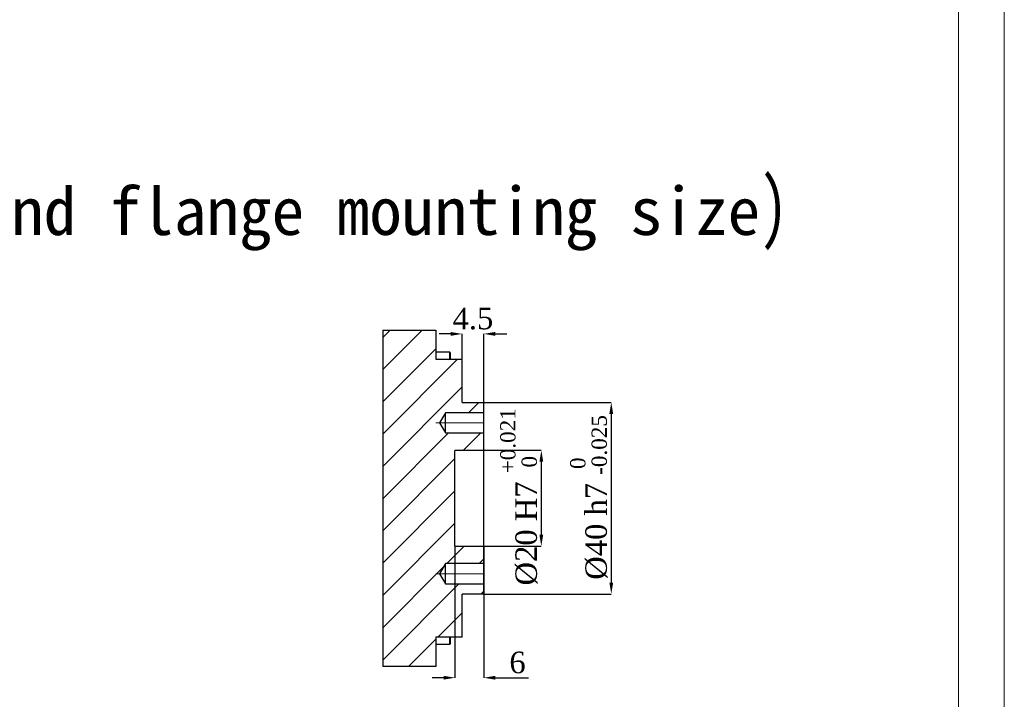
# Model space of a CAD drawing. Header units: millimetres. Extents: x 559 to 1365, y 424 to 1103.
# Tile 40 of 45: x 1160 to 1365, y 818 to 960. Entities that reach past the tile are written whole.
import ezdxf

# ---------------------------------------------------------------- set-up
doc = ezdxf.new("R2010")
doc.units = ezdxf.units.MM
doc.header["$PDSIZE"] = -1
doc.linetypes.add('CENTERX2', pattern=[20.32, 12.7, -2.54, 2.54, -2.54])
for name, color, linetype in [('2细线层', 4, 'Continuous'), ('5剖面线层', 3, 'Continuous'), ('D中心线OR符号线', 7, 'Continuous')]:
    doc.layers.add(name, color=color, linetype=linetype)
doc.layers.add('5', color=7, linetype='Continuous', lineweight=35)
doc.styles.add('PC_TEXTSTYLE', font='ISOCP.SHX', dxfattribs={"width": 0.707, "bigfont": 'GBCBIG.SHX'})
doc.styles.add('SLDTEXTSTYLE0', font='TXT', dxfattribs={"width": 0.7})
doc.styles.get("Standard").update_dxf_attribs({"font": 'times.ttf'})
doc.dimstyles.new('SLDDIMSTYLE3', dxfattribs={"dimtxt": 3.5, "dimasz": 2.4, "dimexe": 0, "dimexo": 0.0625, "dimgap": 0.875, "dimtad": 2, "dimlfac": 2, "dimrnd": 1e-09, "dimzin": 12, "dimdsep": 46, "dimtxsty": 'SLDTEXTSTYLE0', "dimsah": 1, "dimcen": 0.09, "dimadec": 0, "dimazin": 3, "dimtfac": 1, "dimtdec": 3, "dimtofl": 0, "dimtmove": 0, "dimatfit": 3, "dimfxl": 1, "dimfrac": 2, "dimtolj": 1, "dimtzin": 12, "dimarcsym": 0})

# ---------------------------------------------------------------- blocks, each defined once
blk = doc.blocks.new('*D195')
at = {"layer": '5', "color": 0, "linetype": 'ByBlock', "lineweight": -2}
for p, q in [((1256.73, 869.75), (1268.7, 869.75)), ((1268.7, 867.35), (1268.7, 852.15)), ((1256.73, 849.75), (1268.7, 849.75))]:
    blk.add_line(p, q, dxfattribs=at)
at = {"layer": '5', "color": 0}
for points in [[(1269.1, 867.35), (1268.3, 867.35), (1268.7, 869.75)], [(1268.3, 852.15), (1269.1, 852.15), (1268.7, 849.75)]]:
    blk.add_solid(points, dxfattribs=at)
at = {"layer": 'Defpoints', "color": 0}
for p in [(1256.67, 869.75), (1256.67, 849.75), (1268.7, 849.75)]:
    blk.add_point(p, dxfattribs=at)
at = {"layer": '5', "color": 0, "insert": (1260.11, 860.04), "char_height": 4.5, "attachment_point": 2, "rotation": 90}
blk.add_mtext('%%C20 H7 \\A2;{\\H0.71x;\\S+0.021^  0;}', dxfattribs=at)
blk = doc.blocks.new('*D196')
at = {"layer": '5', "color": 0, "lineweight": -2}
for p, q in [((1256.73, 879.75), (1283.31, 879.75)), ((1283.31, 877.35), (1283.31, 842.15)), ((1256.73, 839.75), (1283.31, 839.75))]:
    blk.add_line(p, q, dxfattribs=at)
at = {"layer": '5', "color": 0}
for points in [[(1283.71, 877.35), (1282.91, 877.35), (1283.31, 879.75)], [(1282.91, 842.15), (1283.71, 842.15), (1283.31, 839.75)]]:
    blk.add_solid(points, dxfattribs=at)
at = {"layer": 'Defpoints', "color": 0}
for p in [(1256.67, 879.75), (1256.67, 839.75), (1283.31, 839.75)]:
    blk.add_point(p, dxfattribs=at)
at = {"layer": '5', "color": 0, "insert": (1274.72, 859.92), "char_height": 4.5, "attachment_point": 2, "rotation": 90}
blk.add_mtext('\\C0;%%C40 h7 \\A2;{\\H0.71x;\\S 0^ -0.025;}', dxfattribs=at)
blk = doc.blocks.new('*D197')
at = {"layer": '5', "color": 0, "lineweight": -2}
for p, q in [((1249.77, 894.05), (1247.37, 894.05)), ((1252.17, 888.81), (1252.17, 894.05)), ((1256.67, 879.81), (1256.67, 894.05)), ((1259.07, 894.05), (1261.47, 894.05))]:
    blk.add_line(p, q, dxfattribs=at)
at = {"layer": '5', "color": 0}
for points in [[(1249.77, 893.65), (1249.77, 894.45), (1252.17, 894.05)], [(1259.07, 894.45), (1259.07, 893.65), (1256.67, 894.05)]]:
    blk.add_solid(points, dxfattribs=at)
at = {"layer": 'Defpoints', "color": 0}
for p in [(1256.67, 894.05), (1252.17, 888.75), (1256.67, 879.75)]:
    blk.add_point(p, dxfattribs=at)
at = {"layer": '5', "color": 0, "insert": (1254.42, 899.52), "char_height": 4.5, "attachment_point": 2}
blk.add_mtext('\\A1;4.5', dxfattribs=at)
blk = doc.blocks.new('*D198')
at = {"layer": '5', "color": 0, "lineweight": -2}
for p, q in [((1250.67, 849.68), (1250.67, 822.28)), ((1256.67, 849.68), (1256.67, 822.28)), ((1248.27, 822.28), (1245.87, 822.28)), ((1259.07, 822.28), (1266, 822.28))]:
    blk.add_line(p, q, dxfattribs=at)
at = {"layer": '5', "color": 0}
for points in [[(1248.27, 821.88), (1248.27, 822.68), (1250.67, 822.28)], [(1259.07, 822.68), (1259.07, 821.88), (1256.67, 822.28)]]:
    blk.add_solid(points, dxfattribs=at)
at = {"layer": 'Defpoints', "color": 0}
for p in [(1250.67, 849.75), (1256.67, 849.75), (1256.67, 822.28)]:
    blk.add_point(p, dxfattribs=at)
at = {"layer": '5', "color": 0, "insert": (1263.73, 827.73), "char_height": 4.5, "attachment_point": 2}
blk.add_mtext('\\A1;6', dxfattribs=at)

msp = doc.modelspace()

# ---------------------------------------------------------------- hatches: boundary and pattern name
at = {"layer": '5剖面线层', "linetype": 'ByBlock'}
h = msp.add_hatch(dxfattribs=at)
h.set_pattern_fill('ANSI31', color=0, scale=1.5)
h.set_pattern_definition([(45, (8.6246, -10.336), (-3.367596, 3.367596), [])])
h.paths.add_polyline_path([(1235.571721, 894.846473), (1235.571721, 824.646473), (1246.669526, 824.646473), (1246.669526, 830.746473), (1252.169526, 830.746473), (1252.169526, 839.746473), (1256.669526, 839.746473), (1256.669526, 841.896473), (1248.669526, 841.896473), (1247.407719, 843.996473), (1248.669526, 846.096473), (1256.669526, 846.096473), (1256.669526, 849.746473), (1250.669526, 849.746473), (1250.669526, 869.746473), (1256.669526, 869.746473), (1256.669526, 873.396473), (1248.669526, 873.396473), (1247.407719, 875.496473), (1248.669526, 877.596473), (1256.669526, 877.596473), (1256.669526, 879.746473), (1252.169526, 879.746473), (1252.169526, 888.746473), (1246.669526, 888.746473), (1246.669526, 894.846473)])

# ---------------------------------------------------------------- linework, layer by layer
at = {"color": 7, "linetype": 'Continuous', "lineweight": 25}
for p, q in [((1235.571721, 894.846473), (1246.669526, 894.846473)), ((1246.669526, 894.846473), (1246.669526, 888.746473)), ((1249.569526, 890.209286), (1246.669526, 890.209286)), ((1246.669526, 888.746473), (1252.169526, 888.746473)), ((1249.669526, 890.109286), (1249.669526, 888.746473)), ((1252.169526, 879.746473), (1252.169526, 888.746473)), ((1252.169526, 879.746473), (1256.669526, 879.746473)), ((1256.669526, 877.596473), (1256.669526, 879.746473)), ((1248.669526, 877.596473), (1247.407719, 875.496473)), ((1256.669526, 877.596473), (1248.669526, 877.596473)), ((1248.669526, 873.396473), (1248.669526, 877.596473)), ((1256.669526, 873.396473), (1256.669526, 877.596473)), ((1247.407719, 875.496473), (1248.669526, 873.396473)), ((1248.669526, 873.396473), (1256.669526, 873.396473)), ((1256.669526, 869.746473), (1256.669526, 873.396473)), ((1256.669526, 869.746473), (1250.669526, 869.746473)), ((1250.669526, 849.746473), (1250.669526, 869.746473)), ((1256.669526, 849.746473), (1256.669526, 869.746473)), ((1250.669526, 849.746473), (1256.669526, 849.746473)), ((1256.669526, 846.096473), (1256.669526, 849.746473)), ((1248.669526, 846.096473), (1247.407719, 843.996473)), ((1248.669526, 841.896473), (1248.669526, 846.096473)), ((1256.669526, 846.096473), (1248.669526, 846.096473)), ((1256.669526, 841.896473), (1256.669526, 846.096473)), ((1247.407719, 843.996473), (1248.669526, 841.896473)), ((1248.669526, 841.896473), (1256.669526, 841.896473)), ((1256.669526, 839.746473), (1256.669526, 841.896473)), ((1256.669526, 839.746473), (1252.169526, 839.746473)), ((1252.169526, 830.746473), (1252.169526, 839.746473)), ((1252.169526, 830.746473), (1246.669526, 830.746473)), ((1246.669526, 830.746473), (1246.669526, 824.646473)), ((1246.669526, 829.28366), (1249.569526, 829.28366)), ((1249.669526, 830.746473), (1249.669526, 829.38366)), ((1246.669526, 824.646473), (1235.571721, 824.646473))]:
    msp.add_line(p, q, dxfattribs=at)
msp.add_line((1235.571721, 894.846473), (1235.571721, 824.646473))
at = {"color": 8, "linetype": 'Continuous', "lineweight": 25}
for p, q in [((1249.569526, 888.746473), (1249.569526, 890.209286)), ((1249.569526, 829.28366), (1249.569526, 830.746473))]:
    msp.add_line(p, q, dxfattribs=at)
at = {"color": 7, "linetype": 'Continuous', "lineweight": 25}
for centre, start, end in [((1249.569526, 890.109286), 0, 90), ((1249.569526, 829.38366), 270, 0)]:
    msp.add_arc(centre, 0.1, start, end, dxfattribs=at)
at = {"layer": '5', "lineweight": 5}
for p, q in [((1365.390779, 531.591318), (1365.390779, 1101.829518)), ((1355.790809, 541.191287), (1355.790809, 1092.229548))]:
    msp.add_line(p, q, dxfattribs=at)
at = {"layer": 'D中心线OR符号线', "linetype": 'CENTERX2', "lineweight": 18}
for p, q in [((1246.669526, 875.496473), (1256.669526, 875.496473)), ((1246.669526, 843.996473), (1256.669526, 843.996473))]:
    msp.add_line(p, q, dxfattribs=at)

# ---------------------------------------------------------------- texts
at = {"layer": '2细线层', "color": 0, "lineweight": 5, "insert": (1064.366633, 926.701068), "char_height": 12, "width": 425.38727198, "attachment_point": 1, "style": 'PC_TEXTSTYLE'}
msp.add_mtext('{\\fSimSun|b0|i0|c134|p0;末端法兰安装图(\\f宋体|b0|i0|c134|p0;\\H0.833333x;\\W1;\\C256;End flange mounting size\\fSimSun|b0|i0|c134|p0;\\H1.2x;\\W0.707;\\C0;)}', dxfattribs=at)

# ---------------------------------------------------------------- dimensions: what is measured, and where the dimension line sits
at = {"layer": '5'}
for base, p1, p2, text, picture, middle in [((1256.669526, 894.053232), (1252.169526, 888.746473), (1256.669526, 879.746473), '4.5', '*D197', (1254.419526, 894.053232)), ((1256.669526, 822.281453), (1250.669526, 849.746473), (1256.669526, 849.746473), '6', '*D198', (1263.734757, 822.281453))]:
    dim = msp.add_linear_dim(base=base, p1=p1, p2=p2, text=text, dimstyle='SLDDIMSTYLE3', override={"dimtxt": 4.5, "dimgap": 0.875, "dimtad": 1, "dimdec": 0, "dimlfac": 2, "dimpost": '<>', "dimtxsty": 'Standard', "dimse1": 0, "dimse2": 0, "dimsd1": 0, "dimsd2": 0, "dimtofl": 0, "dimtvp": 0.1, "dimfrac": 0}, dxfattribs=at)
    dim.commit()
    dim.dimension.update_dxf_attribs({"geometry": picture, "text_midpoint": middle, "dimtype": 160})
dim = msp.add_linear_dim(base=(1283.307029, 839.746473), p1=(1256.669526, 879.746473), p2=(1256.669526, 839.746473), angle=90, text='\\C0;%%C40 h7 \\A2;{\\H0.71x;\\S 0^ -0.025;}', dimstyle='SLDDIMSTYLE3', override={"dimtxt": 4.5, "dimgap": 0.875, "dimtad": 1, "dimdec": 0, "dimlfac": 2, "dimpost": '<>', "dimtxsty": 'Standard', "dimse1": 0, "dimse2": 0, "dimsd1": 0, "dimsd2": 0, "dimtol": 0, "dimlim": 0, "dimtp": 0, "dimtm": 0.025, "dimtdec": 3, "dimtofl": 0, "dimtvp": 0.1, "dimfrac": 0, "dimtolj": 0}, dxfattribs=at)
dim.commit()
dim.dimension.update_dxf_attribs({"geometry": '*D196', "text_midpoint": (1283.307029, 859.916339), "dimtype": 160})
at = {"layer": '5', "color": 0, "linetype": 'ByBlock'}
dim = msp.add_linear_dim(base=(1268.697462, 849.746473), p1=(1256.669526, 869.746473), p2=(1256.669526, 849.746473), angle=90, text='%%C20 H7 \\A2;{\\H0.71x;\\S+0.021^  0;}', dimstyle='SLDDIMSTYLE3', override={"dimtxt": 4.5, "dimgap": 0.875, "dimtad": 1, "dimdec": 0, "dimlfac": 2, "dimzin": 0, "dimpost": '<>', "dimtxsty": 'Standard', "dimse1": 0, "dimse2": 0, "dimsd1": 0, "dimsd2": 0, "dimtol": 0, "dimlim": 0, "dimtp": 0.021, "dimtm": 0, "dimtdec": 3, "dimtofl": 0, "dimtvp": 0.1, "dimfrac": 0, "dimtolj": 0}, dxfattribs=at)
dim.commit()
dim.dimension.update_dxf_attribs({"geometry": '*D195', "text_midpoint": (1268.697462, 860.03609), "dimtype": 160})

doc.saveas('drawing.dxf')
